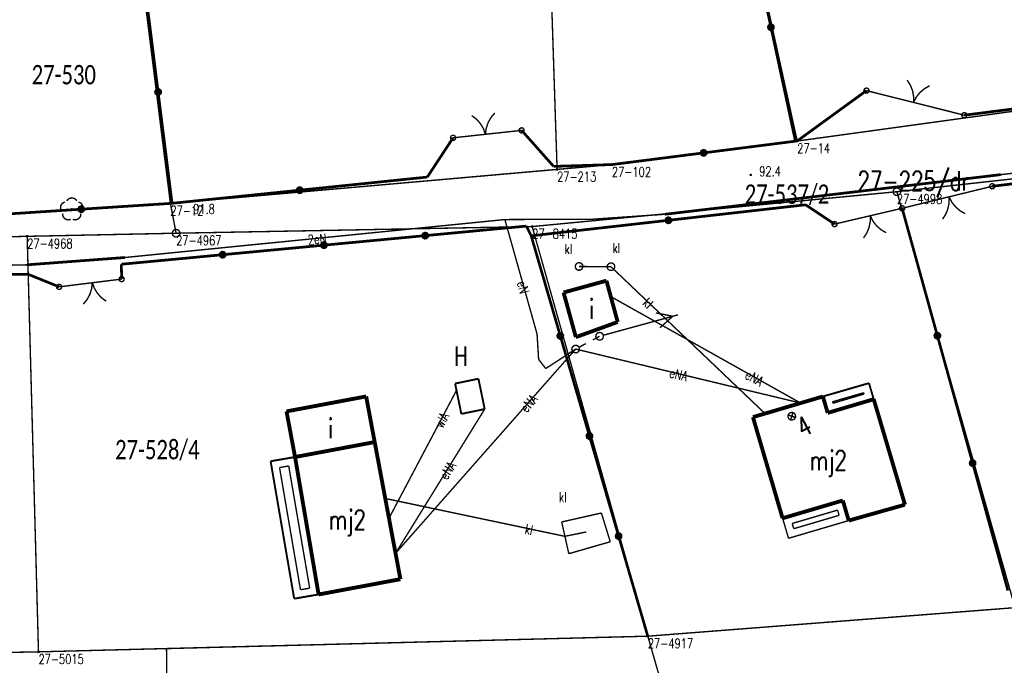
# Model space of a CAD drawing. Header units: metres. Extents: x 7542868 to 7543897, y 5828496 to 5830561.
# Tile 105 of 122: x 7543159 to 7543222, y 5830393 to 5830434. Entities that reach past the tile are written whole.
import ezdxf
from ezdxf.enums import TextEntityAlignment as Align

# ---------------------------------------------------------------- set-up
doc = ezdxf.new("R2010")
doc.units = ezdxf.units.M
doc.header["$MEASUREMENT"] = 0
for name, color, linetype in [('ADRESY_EADTD_T_0', 7, 'Continuous'), ('ADRESY_EAPADR_T_0', 7, 'Continuous'), ('BDOT500_BUIB_L_10', 7, 'Continuous'), ('BDOT500_KTOK_L_1', 7, 'Continuous'), ('BDOT500_KTOK_L_4', 7, 'Continuous'), ('BDOT500_OBOP_T_1', 7, 'Continuous'), ('BDOT500_RTPW_T_0', 7, 'Continuous'), ('BUDYNKI_EGBB_E_T_0', 7, 'Continuous'), ('BUDYNKI_EGBB_L_0', 7, 'Continuous'), ('BUDYNKI_EGBE_L_0', 7, 'Continuous'), ('GESUT_SUOE_L_1', 7, 'Continuous'), ('GESUT_SUPE_E_T_3', 7, 'Continuous'), ('GESUT_SUPE_L_3', 7, 'Continuous'), ('GESUT_SUPK_E_T_1', 7, 'Continuous'), ('GESUT_SUPK_L_1', 7, 'Continuous'), ('GESUT_SUPW_E_T_1', 7, 'Continuous'), ('GESUT_SUPW_L_1', 7, 'Continuous'), ('GESUT_SUSM_L_4', 7, 'Continuous'), ('GESUT_SUUK_E_T_1', 7, 'Continuous'), ('GESUT_SUUK_E_T_3', 7, 'Continuous'), ('GESUT_SUUK_L_1', 7, 'Continuous'), ('GESUT_SUUK_T_2', 7, 'Continuous'), ('GESUT_SUUK_T_4', 7, 'Continuous'), ('GESUT_SUUW_E_T_0', 7, 'Continuous'), ('GESUT_SUUW_L_0', 7, 'Continuous'), ('GLOWNA_BAZA_DZIALKI', 7, 'Continuous'), ('GLOWNA_BAZA_NUMERY_PUNKTOW', 7, 'Continuous'), ('GLOWNA_BAZA_PUNKTY', 7, 'Continuous'), ('SZUMIN_511-1_DROGA_POM_UZUPEL__', 7, 'Continuous')]:
    doc.layers.add(name, color=color, linetype=linetype)
doc.layers.add('Numery_dzialek', color=7, linetype='Continuous', lineweight=13)
doc.styles.add('Legend', font='calibri.ttf')
doc.styles.add('STYL_ARIAL', font='simplex', dxfattribs={"width": 0.75, "oblique": 0.1})

msp = doc.modelspace()

# ---------------------------------------------------------------- linework, layer by layer
at = {"layer": 'ADRESY_EAPADR_T_0', "color": 7, "const_width": 0.09}
for points in [[(7543208.2948, 5830408.8899), (7543208.433, 5830408.9169), (7543208.564, 5830408.865), (7543208.646, 5830408.7505), (7543208.6532, 5830408.6098), (7543208.5831, 5830408.4876), (7543208.4581, 5830408.4227), (7543208.3178, 5830408.4356), (7543208.2068, 5830408.5224), (7543208.1604, 5830408.6553), (7543208.1931, 5830408.7923), (7543208.2948, 5830408.8899)], [(7543208.3347, 5830408.4297), (7543208.4854, 5830408.9063)], [(7543208.6484, 5830408.5926), (7543208.1717, 5830408.7434)]]:
    msp.add_lwpolyline(points, dxfattribs=at)
at = {"layer": 'BDOT500_BUIB_L_10', "color": 7, "const_width": 0.125}
for points in [[(7543210.4215, 5830409.9422), (7543213.3959, 5830410.8031)], [(7543213.3959, 5830410.8031), (7543213.7032, 5830409.765)], [(7543210.7289, 5830408.8842), (7543210.4215, 5830409.9422)], [(7543213.7032, 5830409.765), (7543210.7289, 5830408.8842)], [(7543174.7451, 5830405.7631), (7543176.3234, 5830406.0341)], [(7543176.2671, 5830396.8923), (7543174.7451, 5830405.7631)], [(7543176.3234, 5830406.0341), (7543177.8455, 5830397.1634)], [(7543177.8455, 5830397.1634), (7543176.2671, 5830396.8923)]]:
    msp.add_lwpolyline(points, dxfattribs=at)
at = {"layer": 'BDOT500_KTOK_L_1', "color": 7, "const_width": 0.09}
for points in [[(7543213.0999, 5830429.5808), (7543213.0645, 5830429.6916), (7543213.1087, 5830429.7992), (7543213.2116, 5830429.8532), (7543213.3252, 5830429.8285), (7543213.3964, 5830429.7365), (7543213.3917, 5830429.6203), (7543213.3134, 5830429.5343), (7543213.1982, 5830429.5187), (7543213.0999, 5830429.5808)], [(7543215.8631, 5830430.3655), (7543216.069, 5830430.0414), (7543216.2092, 5830429.6838), (7543216.2784, 5830429.3061), (7543216.2742, 5830428.9221)], [(7543216.2742, 5830428.9221), (7543216.4517, 5830429.2626), (7543216.6911, 5830429.5629), (7543216.9834, 5830429.8119), (7543217.318, 5830430.0005)], [(7543213.2344, 5830429.6848), (7543215.7892, 5830429.0438)], [(7543215.5467, 5830429.1046), (7543217.0016, 5830428.7396)], [(7543217.0016, 5830428.7396), (7543219.5564, 5830428.0986)], [(7543187.7349, 5830428.0767), (7543188.0404, 5830427.844), (7543188.2959, 5830427.5572), (7543188.4918, 5830427.2269), (7543188.6209, 5830426.8653)], [(7543188.6209, 5830426.8653), (7543188.6694, 5830427.2462), (7543188.7898, 5830427.6109), (7543188.9777, 5830427.9458), (7543189.2261, 5830428.2387)], [(7543219.4219, 5830427.9946), (7543219.3866, 5830428.1054), (7543219.4307, 5830428.213), (7543219.5336, 5830428.267), (7543219.6473, 5830428.2423), (7543219.7184, 5830428.1503), (7543219.7137, 5830428.0341), (7543219.6355, 5830427.9481), (7543219.5202, 5830427.9325), (7543219.4219, 5830427.9946)], [(7543190.8243, 5830427.0153), (7543190.789, 5830427.1261), (7543190.8331, 5830427.2336), (7543190.9361, 5830427.2877), (7543191.0497, 5830427.2629), (7543191.1208, 5830427.1709), (7543191.1161, 5830427.0547), (7543191.0379, 5830426.9687), (7543190.9226, 5830426.9531), (7543190.8243, 5830427.0153)], [(7543186.397, 5830426.5344), (7543186.3616, 5830426.6451), (7543186.4058, 5830426.7527), (7543186.5087, 5830426.8068), (7543186.6223, 5830426.782), (7543186.6935, 5830426.69), (7543186.6888, 5830426.5738), (7543186.6105, 5830426.4878), (7543186.4953, 5830426.4722), (7543186.397, 5830426.5344)], [(7543186.5315, 5830426.6383), (7543188.1238, 5830426.8113)], [(7543187.8753, 5830426.7843), (7543189.3665, 5830426.9463)], [(7543189.3665, 5830426.9463), (7543190.9588, 5830427.1192)], [(7543221.3587, 5830423.5104), (7543219.0553, 5830422.9483)], [(7543221.2242, 5830423.4065), (7543221.1888, 5830423.5173), (7543221.2329, 5830423.6248), (7543221.3359, 5830423.6789), (7543221.4495, 5830423.6541), (7543221.5206, 5830423.5621), (7543221.5159, 5830423.4459), (7543221.4377, 5830423.3599), (7543221.3224, 5830423.3443), (7543221.2242, 5830423.4065)], [(7543219.2982, 5830423.0075), (7543217.841, 5830422.6519)], [(7543218.5696, 5830422.8297), (7543218.5714, 5830422.4457), (7543218.4997, 5830422.0684), (7543218.3572, 5830421.7118), (7543218.1492, 5830421.3889)], [(7543219.6065, 5830421.7446), (7543219.2731, 5830421.9353), (7543218.9824, 5830422.1862), (7543218.745, 5830422.488), (7543218.5696, 5830422.8297)], [(7543215.4032, 5830421.9857), (7543215.3678, 5830422.0965), (7543215.4119, 5830422.2041), (7543215.5149, 5830422.2581), (7543215.6285, 5830422.2334), (7543215.6996, 5830422.1414), (7543215.6949, 5830422.0252), (7543215.6167, 5830421.9392), (7543215.5014, 5830421.9236), (7543215.4032, 5830421.9857)], [(7543215.4032, 5830421.9857), (7543215.3678, 5830422.0965), (7543215.4119, 5830422.2041), (7543215.5149, 5830422.2581), (7543215.6285, 5830422.2334), (7543215.6996, 5830422.1414), (7543215.6949, 5830422.0252), (7543215.6167, 5830421.9392), (7543215.5014, 5830421.9236), (7543215.4032, 5830421.9857)], [(7543217.841, 5830422.6519), (7543215.5377, 5830422.0897)], [(7543214.2079, 5830421.7787), (7543212.7473, 5830421.4371)], [(7543213.4776, 5830421.6079), (7543213.4756, 5830421.2238), (7543213.4003, 5830420.8473), (7543213.2544, 5830420.492), (7543213.0434, 5830420.1712)], [(7543214.5039, 5830420.5128), (7543214.1725, 5830420.7067), (7543213.8842, 5830420.9604), (7543213.6496, 5830421.2645), (7543213.4776, 5830421.6079)], [(7543215.5377, 5830422.0897), (7543213.9645, 5830421.7217)], [(7543211.0396, 5830420.9652), (7543211.0042, 5830421.0759), (7543211.0484, 5830421.1835), (7543211.1513, 5830421.2376), (7543211.2649, 5830421.2128), (7543211.336, 5830421.1208), (7543211.3314, 5830421.0046), (7543211.2531, 5830420.9186), (7543211.1379, 5830420.903), (7543211.0396, 5830420.9652)], [(7543212.7473, 5830421.4371), (7543211.1741, 5830421.0691)], [(7543164.9872, 5830417.4139), (7543164.9519, 5830417.5246), (7543164.996, 5830417.6322), (7543165.099, 5830417.6863), (7543165.2126, 5830417.6615), (7543165.2837, 5830417.5695), (7543165.279, 5830417.4533), (7543165.2008, 5830417.3673), (7543165.0855, 5830417.3517), (7543164.9872, 5830417.4139)], [(7543160.9501, 5830416.9157), (7543160.9147, 5830417.0264), (7543160.9588, 5830417.134), (7543161.0618, 5830417.1881), (7543161.1754, 5830417.1633), (7543161.2465, 5830417.0713), (7543161.2419, 5830416.9551), (7543161.1636, 5830416.8691), (7543161.0484, 5830416.8535), (7543160.9501, 5830416.9157)], [(7543162.4829, 5830417.1922), (7543161.0846, 5830417.0196)], [(7543163.9716, 5830417.3759), (7543162.4829, 5830417.1922)], [(7543163.2272, 5830417.284), (7543163.1843, 5830416.9024), (7543163.0692, 5830416.536), (7543162.8862, 5830416.1984), (7543162.6421, 5830415.902)], [(7543164.1308, 5830416.0857), (7543163.8219, 5830416.3139), (7543163.5623, 5830416.5969), (7543163.3616, 5830416.9243), (7543163.2272, 5830417.284)], [(7543165.1217, 5830417.5178), (7543163.7235, 5830417.3453)]]:
    msp.add_lwpolyline(points, dxfattribs=at)
at = {"layer": 'BDOT500_KTOK_L_4', "color": 7, "const_width": 0.175}
for points in [[(7543205.4835, 5830441.127), (7543207.065, 5830433.7747)], [(7543167.4767, 5830429.5961), (7543166.5753, 5830436.7809)], [(7543206.9305, 5830433.6707), (7543206.8951, 5830433.7815), (7543206.9392, 5830433.8891), (7543207.0422, 5830433.9431), (7543207.1558, 5830433.9183), (7543207.2269, 5830433.8263), (7543207.2223, 5830433.7101), (7543207.144, 5830433.6241), (7543207.0288, 5830433.6086), (7543206.9305, 5830433.6707)], [(7543207.065, 5830433.7747), (7543208.6464, 5830426.4223)], [(7543167.3422, 5830429.4921), (7543167.3069, 5830429.6029), (7543167.351, 5830429.7105), (7543167.4539, 5830429.7645), (7543167.5676, 5830429.7397), (7543167.6387, 5830429.6477), (7543167.634, 5830429.5315), (7543167.5558, 5830429.4455), (7543167.4405, 5830429.43), (7543167.3422, 5830429.4921)], [(7543168.3782, 5830422.4112), (7543167.4767, 5830429.5961)], [(7543208.7564, 5830426.4331), (7543213.2344, 5830429.6848)], [(7543219.5564, 5830428.0986), (7543228.5498, 5830429.2464)], [(7543184.8656, 5830424.1041), (7543186.5315, 5830426.6383)], [(7543190.9588, 5830427.1192), (7543193.0254, 5830424.7933)], [(7543202.7158, 5830425.6659), (7543208.6464, 5830426.4223)], [(7543208.6464, 5830426.4223), (7543208.7564, 5830426.4331)], [(7543196.7851, 5830424.9095), (7543202.7158, 5830425.6659)], [(7543202.5813, 5830425.5619), (7543202.5459, 5830425.6727), (7543202.59, 5830425.7803), (7543202.693, 5830425.8344), (7543202.8066, 5830425.8096), (7543202.8777, 5830425.7176), (7543202.8731, 5830425.6014), (7543202.7948, 5830425.5154), (7543202.6796, 5830425.4998), (7543202.5813, 5830425.5619)], [(7543193.0254, 5830424.7933), (7543196.7851, 5830424.9095)], [(7543176.6219, 5830423.2576), (7543184.8656, 5830424.1041)], [(7543229.9827, 5830424.5507), (7543221.3587, 5830423.5104)], [(7543176.4874, 5830423.1537), (7543176.452, 5830423.2645), (7543176.4961, 5830423.3721), (7543176.5991, 5830423.4261), (7543176.7127, 5830423.4013), (7543176.7838, 5830423.3093), (7543176.7792, 5830423.1931), (7543176.7009, 5830423.1071), (7543176.5857, 5830423.0915), (7543176.4874, 5830423.1537)], [(7543168.3782, 5830422.4112), (7543176.6219, 5830423.2576)], [(7543162.3754, 5830421.9263), (7543162.34, 5830422.0371), (7543162.3842, 5830422.1447), (7543162.4871, 5830422.1988), (7543162.6007, 5830422.174), (7543162.6719, 5830422.082), (7543162.6672, 5830421.9658), (7543162.5889, 5830421.8798), (7543162.4737, 5830421.8642), (7543162.3754, 5830421.9263)], [(7543168.3782, 5830422.4112), (7543162.5099, 5830422.0303)], [(7543209.3051, 5830422.3163), (7543200.4407, 5830421.3144)], [(7543211.1741, 5830421.0691), (7543209.3051, 5830422.3163)], [(7543162.5099, 5830422.0303), (7543156.6417, 5830421.6494)], [(7543200.3062, 5830421.2104), (7543200.2709, 5830421.3212), (7543200.315, 5830421.4288), (7543200.4179, 5830421.4829), (7543200.5316, 5830421.4581), (7543200.6027, 5830421.3661), (7543200.598, 5830421.2499), (7543200.5198, 5830421.1639), (7543200.4045, 5830421.1483), (7543200.3062, 5830421.2104)], [(7543215.5377, 5830422.0897), (7543217.8153, 5830413.8643)], [(7543191.2719, 5830420.9405), (7543184.7302, 5830420.3248)], [(7543191.5763, 5830420.3125), (7543191.2719, 5830420.9405)], [(7543200.4407, 5830421.3144), (7543191.5763, 5830420.3125)], [(7543184.7302, 5830420.3248), (7543178.1885, 5830419.7092)], [(7543184.5957, 5830420.2209), (7543184.5603, 5830420.3316), (7543184.6045, 5830420.4392), (7543184.7074, 5830420.4933), (7543184.821, 5830420.4685), (7543184.8922, 5830420.3765), (7543184.8875, 5830420.2603), (7543184.8092, 5830420.1743), (7543184.694, 5830420.1587), (7543184.5957, 5830420.2209)], [(7543191.5763, 5830420.3125), (7543193.4591, 5830413.8521)], [(7543178.1885, 5830419.7092), (7543171.6468, 5830419.0935)], [(7543178.054, 5830419.6052), (7543178.0186, 5830419.716), (7543178.0627, 5830419.8236), (7543178.1657, 5830419.8776), (7543178.2793, 5830419.8529), (7543178.3504, 5830419.7609), (7543178.3458, 5830419.6447), (7543178.2675, 5830419.5587), (7543178.1523, 5830419.5431), (7543178.054, 5830419.6052)], [(7543171.6468, 5830419.0935), (7543165.1051, 5830418.4779)], [(7543171.5123, 5830418.9895), (7543171.4769, 5830419.1003), (7543171.521, 5830419.2079), (7543171.624, 5830419.262), (7543171.7376, 5830419.2372), (7543171.8087, 5830419.1452), (7543171.8041, 5830419.029), (7543171.7258, 5830418.943), (7543171.6106, 5830418.9274), (7543171.5123, 5830418.9895)], [(7543165.1051, 5830418.4779), (7543165.1217, 5830417.5178)], [(7543159.0686, 5830417.8357), (7543156.073, 5830417.7975)], [(7543161.0846, 5830417.0196), (7543159.0686, 5830417.8357)], [(7543193.3246, 5830413.7482), (7543193.2893, 5830413.859), (7543193.3334, 5830413.9666), (7543193.4363, 5830414.0206), (7543193.55, 5830413.9958), (7543193.6211, 5830413.9038), (7543193.6164, 5830413.7876), (7543193.5382, 5830413.7016), (7543193.4229, 5830413.686), (7543193.3246, 5830413.7482)], [(7543193.4591, 5830413.8521), (7543195.3419, 5830407.3918)], [(7543217.6808, 5830413.7603), (7543217.6454, 5830413.8711), (7543217.6896, 5830413.9787), (7543217.7925, 5830414.0328), (7543217.9061, 5830414.008), (7543217.9772, 5830413.916), (7543217.9726, 5830413.7998), (7543217.8943, 5830413.7138), (7543217.7791, 5830413.6982), (7543217.6808, 5830413.7603)], [(7543217.8153, 5830413.8643), (7543220.0929, 5830405.6389)], [(7543195.2074, 5830407.2878), (7543195.1721, 5830407.3986), (7543195.2162, 5830407.5062), (7543195.3191, 5830407.5603), (7543195.4328, 5830407.5355), (7543195.5039, 5830407.4435), (7543195.4992, 5830407.3273), (7543195.4209, 5830407.2413), (7543195.3057, 5830407.2257), (7543195.2074, 5830407.2878)], [(7543195.3419, 5830407.3918), (7543197.2247, 5830400.9314)], [(7543219.9584, 5830405.535), (7543219.9231, 5830405.6457), (7543219.9672, 5830405.7533), (7543220.0702, 5830405.8074), (7543220.1838, 5830405.7826), (7543220.2549, 5830405.6906), (7543220.2502, 5830405.5744), (7543220.172, 5830405.4884), (7543220.0567, 5830405.4728), (7543219.9584, 5830405.535)], [(7543220.0929, 5830405.6389), (7543222.3706, 5830397.4135)], [(7543197.0902, 5830400.8275), (7543197.0548, 5830400.9382), (7543197.099, 5830401.0458), (7543197.2019, 5830401.0999), (7543197.3155, 5830401.0751), (7543197.3866, 5830400.9831), (7543197.382, 5830400.8669), (7543197.3037, 5830400.7809), (7543197.1885, 5830400.7653), (7543197.0902, 5830400.8275)], [(7543197.2247, 5830400.9314), (7543199.1075, 5830394.4711)]]:
    msp.add_lwpolyline(points, dxfattribs=at)
at = {"layer": 'BDOT500_OBOP_T_1', "color": 3, "const_width": 0.09}
for points in [[(7543161.2609, 5830421.8814), (7543161.1733, 5830422.0542), (7543161.1836, 5830422.2475), (7543161.2889, 5830422.41), (7543161.4613, 5830422.4983)], [(7543161.5726, 5830422.5791), (7543161.7098, 5830422.7158), (7543161.8969, 5830422.7658), (7543162.084, 5830422.7158), (7543162.2212, 5830422.5791)], [(7543162.3324, 5830422.4983), (7543162.5048, 5830422.41), (7543162.6102, 5830422.2475), (7543162.6204, 5830422.0542), (7543162.5328, 5830421.8814)], [(7543161.8281, 5830421.3694), (7543161.6368, 5830421.3395), (7543161.4561, 5830421.409), (7543161.3341, 5830421.5594), (7543161.3034, 5830421.7506)], [(7543161.8969, 5830422.0608), (7543161.9287, 5830422.0476), (7543161.9419, 5830422.0158), (7543161.9287, 5830421.984), (7543161.8969, 5830421.9708), (7543161.865, 5830421.984), (7543161.8519, 5830422.0158), (7543161.865, 5830422.0476), (7543161.8969, 5830422.0608)], [(7543162.4903, 5830421.7506), (7543162.4597, 5830421.5594), (7543162.3377, 5830421.409), (7543162.1569, 5830421.3395), (7543161.9656, 5830421.3694)]]:
    msp.add_lwpolyline(points, dxfattribs=at)
at = {"layer": 'BDOT500_RTPW_T_0', "color": 7, "const_width": 0.075}
for points in [[(7543205.8062, 5830424.2419), (7543205.793, 5830424.2101), (7543205.7612, 5830424.1969), (7543205.7293, 5830424.2101), (7543205.7162, 5830424.2419), (7543205.7293, 5830424.2737), (7543205.7612, 5830424.2869), (7543205.793, 5830424.2737), (7543205.8062, 5830424.2419)], [(7543168.4232, 5830422.4112), (7543168.41, 5830422.3794), (7543168.3782, 5830422.3662), (7543168.3463, 5830422.3794), (7543168.3332, 5830422.4112), (7543168.3463, 5830422.4431), (7543168.3782, 5830422.4562), (7543168.41, 5830422.4431), (7543168.4232, 5830422.4112)]]:
    msp.add_lwpolyline(points, dxfattribs=at)
at = {"layer": 'BUDYNKI_EGBB_L_0', "color": 34, "const_width": 0.25}
for points in [[(7543193.6686, 5830416.6546), (7543196.4373, 5830417.4159)], [(7543196.4373, 5830417.4159), (7543197.1659, 5830414.7506)], [(7543194.4623, 5830413.7716), (7543193.6686, 5830416.6546)], [(7543197.1659, 5830414.7506), (7543194.4623, 5830413.7716)], [(7543180.9169, 5830409.9467), (7543175.7728, 5830408.9807)], [(7543181.4675, 5830407.0001), (7543180.9169, 5830409.9467)], [(7543210.4215, 5830409.9422), (7543205.9001, 5830408.6105)], [(7543210.7289, 5830408.8842), (7543210.4215, 5830409.9422)], [(7543213.7032, 5830409.765), (7543210.7289, 5830408.8842)], [(7543215.7209, 5830402.9581), (7543213.7032, 5830409.765)], [(7543175.7728, 5830408.9807), (7543176.3234, 5830406.0341)], [(7543205.9001, 5830408.6105), (7543207.8158, 5830402.0829)], [(7543181.4675, 5830407.0001), (7543176.3234, 5830406.0341)], [(7543183.1294, 5830398.1503), (7543181.4675, 5830407.0001)], [(7543176.3234, 5830406.0341), (7543177.8455, 5830397.1634)], [(7543207.8158, 5830402.0829), (7543211.7084, 5830403.2302)], [(7543211.7084, 5830403.2302), (7543212.0875, 5830401.9326)], [(7543215.7209, 5830402.9581), (7543212.0875, 5830401.9326)], [(7543177.8455, 5830397.1634), (7543183.1294, 5830398.1503)]]:
    msp.add_lwpolyline(points, dxfattribs=at)
at = {"layer": 'BUDYNKI_EGBE_L_0', "color": 7, "const_width": 0.09}
for points in [[(7543210.4215, 5830409.9422), (7543213.3952, 5830410.8026)], [(7543213.3952, 5830410.8026), (7543213.7032, 5830409.765)], [(7543211.0413, 5830409.601), (7543213.0572, 5830410.1843)], [(7543213.0815, 5830410.1024), (7543211.0688, 5830409.5063)], [(7543213.0572, 5830410.1843), (7543213.0815, 5830410.1024)], [(7543210.7289, 5830408.8842), (7543210.4215, 5830409.9422)], [(7543213.7032, 5830409.765), (7543210.7289, 5830408.8842)], [(7543211.0688, 5830409.5063), (7543211.0413, 5830409.601)], [(7543174.7444, 5830405.7626), (7543176.3227, 5830406.0336)], [(7543176.2664, 5830396.8918), (7543174.7444, 5830405.7626)], [(7543176.3227, 5830406.0336), (7543177.8455, 5830397.1634)], [(7543175.3217, 5830405.3544), (7543175.9145, 5830405.4562)], [(7543176.6746, 5830397.4693), (7543175.3217, 5830405.3544)], [(7543175.9145, 5830405.4562), (7543177.2681, 5830397.5714)], [(7543207.8158, 5830402.0829), (7543211.7084, 5830403.2302)], [(7543211.7084, 5830403.2302), (7543212.0875, 5830401.9326)], [(7543208.4384, 5830401.7451), (7543211.369, 5830402.6089)], [(7543211.369, 5830402.6089), (7543211.4676, 5830402.2714)], [(7543208.202, 5830400.789), (7543207.8158, 5830402.0829)], [(7543212.0875, 5830401.9326), (7543208.202, 5830400.789)], [(7543211.4676, 5830402.2714), (7543208.5387, 5830401.4093)], [(7543208.5387, 5830401.4093), (7543208.4384, 5830401.7451)], [(7543177.2681, 5830397.5714), (7543176.6746, 5830397.4693)], [(7543177.8455, 5830397.1634), (7543176.2664, 5830396.8918)]]:
    msp.add_lwpolyline(points, dxfattribs=at)
at = {"layer": 'GESUT_SUOE_L_1', "color": 1, "const_width": 0.175}
for points in [[(7543200.215, 5830421.7029), (7543221.9065, 5830424.2614)], [(7543200.215, 5830421.7029), (7543221.9065, 5830424.2614)], [(7543159.0094, 5830418.4404), (7543165.3361, 5830418.9125)], [(7543159.0094, 5830418.4404), (7543165.3361, 5830418.9125)]]:
    msp.add_lwpolyline(points, dxfattribs=at)
at = {"layer": 'GESUT_SUPE_L_3', "color": 1, "const_width": 0.09}
for points in [[(7543221.9065, 5830424.2614), (7543238.506, 5830426.1353)], [(7543200.215, 5830421.7029), (7543221.9065, 5830424.2614)], [(7543195.5625, 5830421.3854), (7543200.215, 5830421.7029)], [(7543165.3361, 5830418.9125), (7543189.8778, 5830421.3628)], [(7543189.8778, 5830421.3628), (7543195.5625, 5830421.3854)], [(7543189.8778, 5830421.3628), (7543191.9566, 5830413.9692)], [(7543159.0094, 5830418.4404), (7543156.1794, 5830418.3787)], [(7543165.3361, 5830418.9125), (7543159.0094, 5830418.4404)], [(7543208.9826, 5830409.5184), (7543196.7176, 5830416.3904)], [(7543201.0628, 5830415.2121), (7543196.2394, 5830413.8952)], [(7543200.7252, 5830415.1199), (7543199.6288, 5830415.3388)], [(7543200.7252, 5830415.1199), (7543199.8922, 5830414.3742)], [(7543191.9566, 5830413.9692), (7543192.0569, 5830412.3407)], [(7543182.8156, 5830399.8211), (7543194.4497, 5830413.0024)], [(7543192.5172, 5830411.7438), (7543194.4497, 5830413.0024)], [(7543194.4497, 5830413.0024), (7543208.9826, 5830409.5184)], [(7543192.0569, 5830412.3407), (7543192.5172, 5830411.7438)], [(7543188.5735, 5830409.1285), (7543182.8156, 5830399.8211)]]:
    msp.add_lwpolyline(points, dxfattribs=at)
at = {"layer": 'GESUT_SUPK_L_1', "color": 34, "const_width": 0.09}
for points in [[(7543194.6706, 5830418.3338), (7543196.731, 5830418.3181)], [(7543196.731, 5830418.3181), (7543194.6706, 5830418.3338)], [(7543196.731, 5830418.3181), (7543206.6804, 5830408.8403)], [(7543206.6804, 5830408.8403), (7543196.731, 5830418.3181)], [(7543193.754, 5830400.9166), (7543182.1512, 5830403.3593)], [(7543193.754, 5830400.9166), (7543182.1512, 5830403.3593)], [(7543193.754, 5830400.9166), (7543195.131, 5830401.1977)], [(7543195.131, 5830401.1977), (7543193.754, 5830400.9166)]]:
    msp.add_lwpolyline(points, dxfattribs=at)
at = {"layer": 'GESUT_SUPW_L_1', "color": 5, "const_width": 0.09}
msp.add_lwpolyline([(7543186.7528, 5830410.3361), (7543182.3911, 5830402.0816)], dxfattribs=at)
msp.add_lwpolyline([(7543186.7528, 5830410.3361), (7543182.3911, 5830402.0816)], dxfattribs=at)
at = {"layer": 'GESUT_SUSM_L_4', "color": 7, "const_width": 0.09}
for points in [[(7543195.8004, 5830413.6764), (7543195.7491, 5830413.8077), (7543195.7769, 5830413.9457), (7543195.875, 5830414.0469), (7543196.0122, 5830414.0789), (7543196.1449, 5830414.0318), (7543196.231, 5830413.9203), (7543196.2433, 5830413.78), (7543196.1777, 5830413.6553), (7543196.0551, 5830413.5859), (7543195.9144, 5830413.5938), (7543195.8004, 5830413.6764)], [(7543194.2519, 5830412.8495), (7543194.2006, 5830412.9807), (7543194.2285, 5830413.1188), (7543194.3265, 5830413.22), (7543194.4637, 5830413.252), (7543194.5964, 5830413.2048), (7543194.6826, 5830413.0934), (7543194.6948, 5830412.953), (7543194.6292, 5830412.8284), (7543194.5066, 5830412.759), (7543194.366, 5830412.7669), (7543194.2519, 5830412.8495)], [(7543194.6702, 5830413.1202), (7543195.1113, 5830413.3557)], [(7543195.5571, 5830413.5938), (7543195.9982, 5830413.8293)]]:
    msp.add_lwpolyline(points, dxfattribs=at)
at = {"layer": 'GESUT_SUUK_L_1', "color": 7, "const_width": 0.09}
for points in [[(7543196.1117, 5830402.4214), (7543193.5453, 5830401.8434)], [(7543196.6847, 5830400.5651), (7543196.1117, 5830402.4214)], [(7543193.5453, 5830401.8434), (7543193.754, 5830400.9166)], [(7543193.754, 5830400.9166), (7543194.0067, 5830399.7947)], [(7543194.0067, 5830399.7947), (7543196.6847, 5830400.5651)]]:
    msp.add_lwpolyline(points, dxfattribs=at)
at = {"layer": 'GESUT_SUUK_T_2', "color": 34, "const_width": 0.09}
for points in [[(7543194.6706, 5830418.5838), (7543194.8058, 5830418.5441), (7543194.898, 5830418.4376), (7543194.9181, 5830418.2982), (7543194.8595, 5830418.17), (7543194.741, 5830418.0939), (7543194.6002, 5830418.0939), (7543194.4817, 5830418.17), (7543194.4231, 5830418.2982), (7543194.4432, 5830418.4376), (7543194.5354, 5830418.5441), (7543194.6706, 5830418.5838)], [(7543196.731, 5830418.5681), (7543196.8662, 5830418.5284), (7543196.9584, 5830418.422), (7543196.9785, 5830418.2825), (7543196.92, 5830418.1544), (7543196.8015, 5830418.0782), (7543196.6606, 5830418.0782), (7543196.5421, 5830418.1544), (7543196.4836, 5830418.2825), (7543196.5036, 5830418.422), (7543196.5959, 5830418.5284), (7543196.731, 5830418.5681)]]:
    msp.add_lwpolyline(points, dxfattribs=at)
at = {"layer": 'GESUT_SUUK_T_4', "color": 7, "const_width": 0.09}
for points in [[(7543194.6706, 5830418.5838), (7543194.8058, 5830418.5441), (7543194.898, 5830418.4376), (7543194.9181, 5830418.2982), (7543194.8595, 5830418.17), (7543194.741, 5830418.0939), (7543194.6002, 5830418.0939), (7543194.4817, 5830418.17), (7543194.4231, 5830418.2982), (7543194.4432, 5830418.4376), (7543194.5354, 5830418.5441), (7543194.6706, 5830418.5838)], [(7543196.731, 5830418.5681), (7543196.8662, 5830418.5284), (7543196.9584, 5830418.422), (7543196.9785, 5830418.2825), (7543196.92, 5830418.1544), (7543196.8015, 5830418.0782), (7543196.6606, 5830418.0782), (7543196.5421, 5830418.1544), (7543196.4836, 5830418.2825), (7543196.5036, 5830418.422), (7543196.5959, 5830418.5284), (7543196.731, 5830418.5681)]]:
    msp.add_lwpolyline(points, dxfattribs=at)
at = {"layer": 'GESUT_SUUW_L_0', "color": 7, "const_width": 0.125}
for points in [[(7543188.1701, 5830411.0874), (7543186.662, 5830410.7768)], [(7543186.662, 5830410.7768), (7543187.0654, 5830408.8179)], [(7543188.5735, 5830409.1285), (7543188.1701, 5830411.0874)], [(7543187.0654, 5830408.8179), (7543188.5735, 5830409.1285)]]:
    msp.add_lwpolyline(points, dxfattribs=at)
at = {"layer": 'GLOWNA_BAZA_DZIALKI', "color": 92, "lineweight": 20, "const_width": 0.09}
for points in [[(7543168.27, 5830422.4), (7543160.36, 5830485.5)], [(7543201.97, 5830457.36), (7543208.76, 5830426.43)], [(7543193.25, 5830424.6), (7543192.41, 5830450.33)], [(7543208.76, 5830426.43), (7543237.54, 5830430.39)], [(7543196.79, 5830424.91), (7543208.76, 5830426.43)], [(7543238.69, 5830425.76), (7543215.2, 5830423.16)], [(7543193.25, 5830424.6), (7543196.79, 5830424.91)], [(7543168.27, 5830422.4), (7543193.25, 5830424.6)], [(7543215.2, 5830423.16), (7543191.64, 5830420.91)], [(7543228.36, 5830376.87), (7543215.2, 5830423.16)], [(7543168.64, 5830420.48), (7543168.27, 5830422.4)], [(7543191.64, 5830420.91), (7543168.64, 5830420.48)], [(7543199.11, 5830394.47), (7543191.64, 5830420.91)], [(7543159.02, 5830420.28), (7543155.75, 5830420.2)], [(7543168.64, 5830420.48), (7543159.02, 5830420.28)], [(7543159.75, 5830393.46), (7543159.02, 5830420.28)], [(7543159.75, 5830393.46), (7543199.11, 5830394.47)], [(7543204.49, 5830375.75), (7543199.11, 5830394.47)], [(7543117.54, 5830392.64), (7543159.75, 5830393.46)]]:
    msp.add_lwpolyline(points, dxfattribs=at)
at = {"layer": 'GLOWNA_BAZA_PUNKTY', "color": 7, "const_width": 0.09}
for points in [[(7543208.76, 5830426.475), (7543208.7918, 5830426.4618), (7543208.805, 5830426.43), (7543208.7918, 5830426.3982), (7543208.76, 5830426.385), (7543208.7282, 5830426.3982), (7543208.715, 5830426.43), (7543208.7282, 5830426.4618), (7543208.76, 5830426.475)], [(7543196.79, 5830424.955), (7543196.8218, 5830424.9418), (7543196.835, 5830424.91), (7543196.8218, 5830424.8782), (7543196.79, 5830424.865), (7543196.7582, 5830424.8782), (7543196.745, 5830424.91), (7543196.7582, 5830424.9418), (7543196.79, 5830424.955)], [(7543193.25, 5830424.645), (7543193.2818, 5830424.6318), (7543193.295, 5830424.6), (7543193.2818, 5830424.5682), (7543193.25, 5830424.555), (7543193.2182, 5830424.5682), (7543193.205, 5830424.6), (7543193.2182, 5830424.6318), (7543193.25, 5830424.645)], [(7543215.2, 5830423.41), (7543215.3352, 5830423.3703), (7543215.4274, 5830423.2639), (7543215.4475, 5830423.1244), (7543215.3889, 5830422.9963), (7543215.2704, 5830422.9201), (7543215.1296, 5830422.9201), (7543215.0111, 5830422.9963), (7543214.9525, 5830423.1244), (7543214.9726, 5830423.2639), (7543215.0648, 5830423.3703), (7543215.2, 5830423.41)], [(7543168.27, 5830422.445), (7543168.3018, 5830422.4318), (7543168.315, 5830422.4), (7543168.3018, 5830422.3682), (7543168.27, 5830422.355), (7543168.2382, 5830422.3682), (7543168.225, 5830422.4), (7543168.2382, 5830422.4318), (7543168.27, 5830422.445)], [(7543191.64, 5830420.955), (7543191.6718, 5830420.9418), (7543191.685, 5830420.91), (7543191.6718, 5830420.8782), (7543191.64, 5830420.865), (7543191.6082, 5830420.8782), (7543191.595, 5830420.91), (7543191.6082, 5830420.9418), (7543191.64, 5830420.955)], [(7543159.02, 5830420.325), (7543159.0518, 5830420.3118), (7543159.065, 5830420.28), (7543159.0518, 5830420.2482), (7543159.02, 5830420.235), (7543158.9882, 5830420.2482), (7543158.975, 5830420.28), (7543158.9882, 5830420.3118), (7543159.02, 5830420.325)], [(7543168.64, 5830420.73), (7543168.7752, 5830420.6903), (7543168.8674, 5830420.5839), (7543168.8875, 5830420.4444), (7543168.8289, 5830420.3163), (7543168.7104, 5830420.2401), (7543168.5696, 5830420.2401), (7543168.4511, 5830420.3163), (7543168.3925, 5830420.4444), (7543168.4126, 5830420.5839), (7543168.5048, 5830420.6903), (7543168.64, 5830420.73)], [(7543199.11, 5830394.515), (7543199.1418, 5830394.5018), (7543199.155, 5830394.47), (7543199.1418, 5830394.4382), (7543199.11, 5830394.425), (7543199.0782, 5830394.4382), (7543199.065, 5830394.47), (7543199.0782, 5830394.5018), (7543199.11, 5830394.515)], [(7543159.75, 5830393.505), (7543159.7818, 5830393.4918), (7543159.795, 5830393.46), (7543159.7818, 5830393.4282), (7543159.75, 5830393.415), (7543159.7182, 5830393.4282), (7543159.705, 5830393.46), (7543159.7182, 5830393.4918), (7543159.75, 5830393.505)]]:
    msp.add_lwpolyline(points, dxfattribs=at)
at = {"layer": 'SZUMIN_511-1_DROGA_POM_UZUPEL__', "color": 7, "const_width": 0.09}
for points in [[(7543237.54, 5830430.39), (7543208.76, 5830426.43)], [(7543208.76, 5830426.43), (7543196.79, 5830424.91)], [(7543215.2, 5830423.16), (7543238.69, 5830425.76)], [(7543196.79, 5830424.91), (7543168.27, 5830422.4)], [(7543191.64, 5830420.91), (7543215.2, 5830423.16)], [(7543168.27, 5830422.4), (7543168.64, 5830420.48)], [(7543168.64, 5830420.48), (7543191.64, 5830420.91)], [(7543246.35, 5830398.14), (7543199.11, 5830394.47)], [(7543199.11, 5830394.47), (7543168.02, 5830393.67)], [(7543168.02, 5830393.67), (7543168.15, 5830375.04)]]:
    msp.add_lwpolyline(points, dxfattribs=at)
at = {"layer": 'SZUMIN_511-1_DROGA_POM_UZUPEL__', "color": 3, "const_width": 0.09}
for points in [[(7543199.11, 5830394.47), (7543246.35, 5830398.14)], [(7543168.02, 5830393.67), (7543199.11, 5830394.47)], [(7543168.15, 5830375.04), (7543168.02, 5830393.67)]]:
    msp.add_lwpolyline(points, dxfattribs=at)

# ---------------------------------------------------------------- texts
at = {"layer": 'ADRESY_EADTD_T_0', "color": 214, "style": 'STYL_ARIAL', "width": 0.75}
msp.add_text('4', height=1.25, rotation=27.4491, dxfattribs=at).set_placement((7543208.5541, 5830408.3907), align=Align.TOP_LEFT)
at = {"layer": 'BDOT500_RTPW_T_0', "color": 7, "style": 'STYL_ARIAL', "width": 0.75}
for s, p in [('92.4', (7543206.3038, 5830424.7865)), ('91.8', (7543169.7374, 5830422.3558))]:
    msp.add_text(s, height=0.625, dxfattribs=at).set_placement(p, align=Align.TOP_LEFT)
at = {"layer": 'BUDYNKI_EGBB_E_T_0', "color": 7, "style": 'STYL_ARIAL', "width": 0.75}
for s, p in [('i', (7543195.4726, 5830415.5847)), ('i', (7543178.6202, 5830407.8862)), ('mj2', (7543210.7646, 5830405.8215)), ('mj2', (7543179.6954, 5830401.9828))]:
    msp.add_text(s, height=1.25, dxfattribs=at).set_placement(p, align=Align.MIDDLE_CENTER)
at = {"layer": 'GESUT_SUPE_E_T_3', "color": 1, "style": 'STYL_ARIAL', "width": 0.75}
for s, rotation, p in [('2eN', 4.41, (7543177.7455, 5830420.0992)), ('eN', 285.704, (7543191.0534, 5830416.9892)), ('eNA', 346.5187, (7543201.0937, 5830411.3561)), ('eNA', 330.7382, (7543205.9844, 5830411.1386)), ('eNA', 48.5678, (7543191.4304, 5830409.5028)), ('eNA', 58.2578, (7543186.1809, 5830405.162))]:
    msp.add_text(s, height=0.625, rotation=rotation, dxfattribs=at).set_placement(p, align=Align.MIDDLE_CENTER)
at = {"layer": 'GESUT_SUPK_E_T_1', "color": 34, "style": 'STYL_ARIAL', "width": 0.75}
for rotation, p in [(316.3905, (7543199.1192, 5830415.9712)), (348.1116, (7543191.4311, 5830401.3524))]:
    msp.add_text('kl', height=0.625, rotation=rotation, dxfattribs=at).set_placement(p, align=Align.MIDDLE_CENTER)
at = {"layer": 'GESUT_SUPW_E_T_1', "color": 5, "style": 'STYL_ARIAL', "width": 0.75}
msp.add_text('wlA', height=0.625, rotation=62.1483, dxfattribs=at).set_placement((7543185.7992, 5830408.42), align=Align.MIDDLE_CENTER)
at = {"layer": 'GESUT_SUUK_E_T_1', "color": 7, "style": 'STYL_ARIAL', "width": 0.75}
msp.add_text('kl', height=0.625, dxfattribs=at).set_placement((7543193.3708, 5830402.944), align=Align.BOTTOM_LEFT)
at = {"layer": 'GESUT_SUUK_E_T_3', "color": 7, "style": 'STYL_ARIAL', "width": 0.75}
for p in [(7543193.7278, 5830418.9628), (7543196.827, 5830419.0175)]:
    msp.add_text('kl', height=0.625, dxfattribs=at).set_placement(p, align=Align.BOTTOM_LEFT)
at = {"layer": 'GESUT_SUUW_E_T_0', "color": 7, "style": 'STYL_ARIAL', "width": 0.75}
msp.add_text('H', height=1.25, dxfattribs=at).set_placement((7543186.5851, 5830411.5514), align=Align.BOTTOM_LEFT)
at = {"layer": 'GLOWNA_BAZA_NUMERY_PUNKTOW', "color": 7, "style": 'STYL_ARIAL', "width": 0.75}
for s, p in [('27-14', (7543208.76, 5830426.2737)), ('27-102', (7543196.79, 5830424.7538)), ('27-213', (7543193.25, 5830424.4437)), ('27-4998', (7543215.2, 5830423.0038)), ('27-12', (7543168.27, 5830422.2438)), ('27-4967', (7543168.64, 5830420.3238)), ('27-8415', (7543191.64, 5830420.7538)), ('27-4968', (7543159.02, 5830420.1238)), ('27-4917', (7543199.11, 5830394.3137)), ('27-5015', (7543159.75, 5830393.3037))]:
    msp.add_text(s, height=0.625, dxfattribs=at).set_placement(p, align=Align.TOP_LEFT)
at = {"layer": 'Numery_dzialek', "color": 92, "linetype": 'Continuous', "style": 'Legend', "width": 0.75}
for s, p in [('27-530', (7543159.31, 5830431.3375)), ('27-537/2', (7543205.37, 5830423.6275)), ('27-528/4', (7543164.7, 5830407.1375))]:
    msp.add_text(s, height=1.25, dxfattribs=at).set_placement(p, align=Align.TOP_LEFT)
at = {"layer": 'SZUMIN_511-1_DROGA_POM_UZUPEL__', "color": 7, "style": 'STYL_ARIAL', "width": 0.75}
msp.add_text('27-225/dr', height=1.25, dxfattribs=at).set_placement((7543212.66, 5830424.4775), align=Align.TOP_LEFT)

doc.saveas('drawing.dxf')
